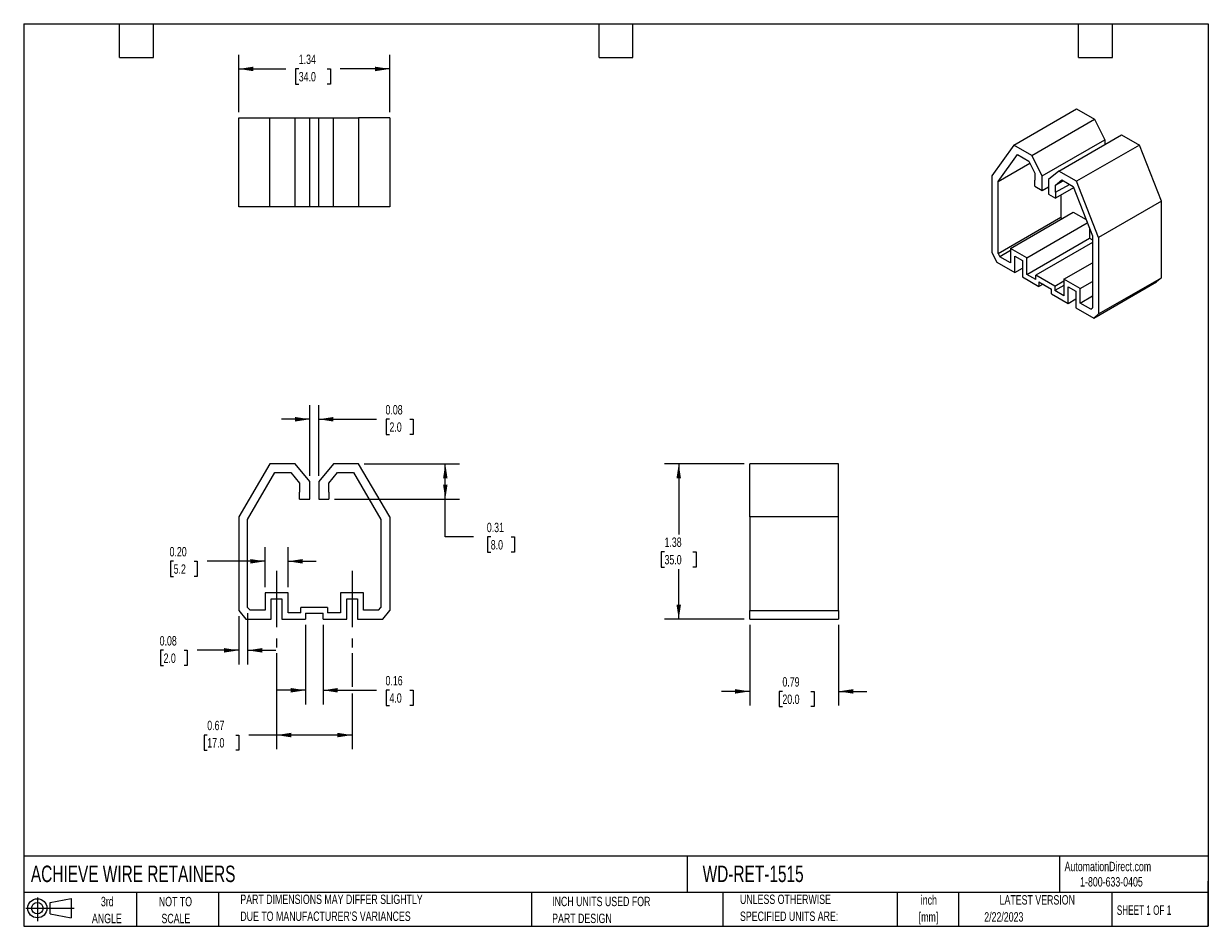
# Model space of a CAD drawing. Header units: inches. Extents: x 0.2 to 10.8, y 0.2 to 8.2.
import ezdxf

# ---------------------------------------------------------------- set-up
doc = ezdxf.new("R2010")
doc.units = ezdxf.units.IN
doc.header["$MEASUREMENT"] = 0
doc.linetypes.add('CENTERX2', pattern=[0.8, 0.5, -0.1, 0.1, -0.1])
doc.layers.add('CENTER', color=40, linetype='CENTERX2')
doc.layers.add('SLD-DEFPOINTS', color=7, linetype='Continuous')
doc.layers.add('DIMENSIONS', color=140, linetype='Continuous', lineweight=25)
doc.layers.add('TEXT', color=140, linetype='Continuous', lineweight=25)
doc.styles.add('SLDTEXTSTYLE0', font='TXT', dxfattribs={"width": 0.7})
doc.styles.add('SLDTEXTSTYLE1', font='TXT', dxfattribs={"width": 0.65})
doc.dimstyles.new('SLDDIMSTYLE0', dxfattribs={"dimtxt": 0.084961, "dimasz": 0.13, "dimexe": 0, "dimexo": 0.0625, "dimgap": 0.02124, "dimtad": 0, "dimtih": 1, "dimtoh": 1, "dimrnd": 1e-09, "dimdsep": 46, "dimtxsty": 'SLDTEXTSTYLE0', "dimsah": 1, "dimcen": 0.09, "dimadec": 0, "dimazin": 2, "dimtfac": 1, "dimtofl": 0, "dimtmove": 0, "dimatfit": 3, "dimfxl": 0, "dimfrac": 2, "dimtolj": 1, "dimtzin": 12, "dimarcsym": 0})
doc.dimstyles.new('SLDDIMSTYLE1', dxfattribs={"dimtxt": 0.084961, "dimasz": 0.13, "dimexe": 0, "dimexo": 0.0625, "dimgap": 0.02124, "dimtad": 0, "dimtih": 1, "dimtoh": 1, "dimrnd": 1e-09, "dimzin": 0, "dimdsep": 46, "dimtxsty": 'SLDTEXTSTYLE0', "dimsah": 1, "dimcen": 0.09, "dimadec": 0, "dimazin": 0, "dimtfac": 1, "dimtmove": 0, "dimatfit": 0, "dimfxl": 0, "dimfrac": 2, "dimtolj": 1, "dimtzin": 12, "dimarcsym": 0})
doc.dimstyles.new('SLDDIMSTYLE2', dxfattribs={"dimtxt": 0.084961, "dimasz": 0.13, "dimexe": 0, "dimexo": 0.0625, "dimgap": 0.02124, "dimtad": 0, "dimtih": 1, "dimtoh": 1, "dimrnd": 1e-09, "dimdsep": 46, "dimtxsty": 'SLDTEXTSTYLE0', "dimsah": 1, "dimcen": 0.09, "dimadec": 0, "dimazin": 2, "dimtfac": 1, "dimtmove": 0, "dimatfit": 0, "dimfxl": 0, "dimfrac": 2, "dimtolj": 1, "dimtzin": 12, "dimarcsym": 0})
doc.dimstyles.new('SLDDIMSTYLE3', dxfattribs={"dimtxt": 0.084961, "dimasz": 0.13, "dimexe": 0, "dimexo": 0.0625, "dimgap": 0.02124, "dimtad": 0, "dimtih": 1, "dimtoh": 1, "dimrnd": 1e-09, "dimzin": 12, "dimdsep": 46, "dimtxsty": 'SLDTEXTSTYLE0', "dimsah": 1, "dimcen": 0.09, "dimadec": 0, "dimazin": 3, "dimtfac": 1, "dimtofl": 0, "dimtmove": 0, "dimatfit": 3, "dimfxl": 0, "dimfrac": 2, "dimtolj": 1, "dimtzin": 12, "dimarcsym": 0})

# ---------------------------------------------------------------- blocks, each defined once
blk = doc.blocks.new('Block11')
at = {"color": 7, "linetype": 'Continuous', "lineweight": 18}
for p, q in [((0, 0.113), (0.428, 0.113)), ((0.102, 0.209), (0.102, 0)), ((0.216, 0.164), (0.401, 0.198)), ((0.216, 0.063), (0.216, 0.164)), ((0.401, 0.198), (0.401, 0.029)), ((0.216, 0.063), (0.401, 0.029))]:
    blk.add_line(p, q, dxfattribs=at)
for radius in [0.0846, 0.0506]:
    blk.add_circle((0.102, 0.113), radius, dxfattribs=at)
blk = doc.blocks.new('Block12')
at = {"layer": 'SLD-DEFPOINTS'}
blk.add_blockref('Block11', (0, 0), dxfattribs=at)
blk = doc.blocks.new('SW_NOTE_0')
at = {"layer": 'TEXT', "color": 0, "char_height": 0.0833, "attachment_point": 2, "style": 'SLDTEXTSTYLE0'}
for s, insert in [('inch', (0.125, 0.107)), ('[mm]', (0.122, -0.043))]:
    blk.add_mtext(s, dxfattribs=dict(at, insert=insert))
blk = doc.blocks.new('SW_NOTE_0_1')
at = {"layer": 'TEXT', "color": 0, "char_height": 0.08333, "attachment_point": 1, "style": 'SLDTEXTSTYLE0'}
for s, insert in [('UNLESS OTHERWISE', (0, 0.107)), ('SPECIFIED UNITS ARE:', (0, -0.043))]:
    blk.add_mtext(s, dxfattribs=dict(at, insert=insert))
blk = doc.blocks.new('SW_NOTE_0_2')
at = {"layer": 'TEXT', "color": 0, "char_height": 0.08333, "attachment_point": 1, "style": 'SLDTEXTSTYLE0'}
for s, insert in [('PART DIMENSIONS MAY DIFFER SLIGHTLY', (0, 0.107)), ("DUE TO MANUFACTURER'S VARIANCES", (0, -0.043))]:
    blk.add_mtext(s, dxfattribs=dict(at, insert=insert))
blk = doc.blocks.new('SW_NOTE_0_3')
at = {"layer": 'TEXT', "color": 0, "char_height": 0.0833, "attachment_point": 2, "style": 'SLDTEXTSTYLE0'}
for s, insert in [('NOT TO', (0.207, 0.107)), ('SCALE', (0.211, -0.043))]:
    blk.add_mtext(s, dxfattribs=dict(at, insert=insert))
blk = doc.blocks.new('SW_NOTE_0_4')
at = {"layer": 'TEXT', "color": 0, "char_height": 0.0833, "attachment_point": 2, "style": 'SLDTEXTSTYLE0'}
for s, insert in [('3rd', (0.091, 0.107)), ('ANGLE', (0.087, -0.043))]:
    blk.add_mtext(s, dxfattribs=dict(at, insert=insert))
blk = doc.blocks.new('SW_NOTE_0_5')
at = {"layer": 'TEXT', "color": 0, "char_height": 0.08333, "attachment_point": 1, "style": 'SLDTEXTSTYLE0'}
for s, insert in [('INCH UNITS USED FOR', (0, 0.107)), ('PART DESIGN', (0, -0.043))]:
    blk.add_mtext(s, dxfattribs=dict(at, insert=insert))
blk = doc.blocks.new('_D')
at = {"layer": 'DIMENSIONS'}
for p, q in [((2.491, 2.672), (2.491, 1.82)), ((3.16, 2.672), (3.16, 2.372)), ((3.16, 2.312), (3.16, 1.82)), ((1.877, 1.945), (1.849, 1.945)), ((1.849, 1.945), (1.849, 1.81)), ((2.13, 1.945), (2.158, 1.945)), ((2.158, 1.945), (2.158, 1.81)), ((2.491, 1.945), (2.245, 1.945)), ((3.16, 1.945), (2.491, 1.945)), ((1.849, 1.81), (1.877, 1.81)), ((2.158, 1.81), (2.13, 1.81))]:
    blk.add_line(p, q, dxfattribs=at)
for points in [[(2.491, 1.945), (2.621, 1.925), (2.621, 1.965)], [(3.16, 1.945), (3.03, 1.965), (3.03, 1.925)]]:
    blk.add_solid(points, dxfattribs=at)
at = {"layer": 'DIMENSIONS', "char_height": 0.0833, "attachment_point": 1, "style": 'SLDTEXTSTYLE0'}
for s, insert in [('0.67', (1.877, 2.072)), ('17.0', (1.877, 1.918))]:
    blk.add_mtext(s, dxfattribs=dict(at, insert=insert))
blk = doc.blocks.new('_D_1')
at = {"layer": 'DIMENSIONS'}
for p, q in [((2.389, 3.257), (2.389, 3.61)), ((2.593, 3.257), (2.593, 3.61)), ((1.579, 3.485), (1.55, 3.485)), ((1.55, 3.485), (1.55, 3.35)), ((1.761, 3.485), (1.789, 3.485)), ((1.789, 3.485), (1.789, 3.35)), ((2.389, 3.485), (1.876, 3.485)), ((2.593, 3.485), (2.843, 3.485)), ((1.55, 3.35), (1.579, 3.35)), ((1.789, 3.35), (1.761, 3.35))]:
    blk.add_line(p, q, dxfattribs=at)
for points in [[(2.389, 3.485), (2.259, 3.505), (2.259, 3.465)], [(2.593, 3.485), (2.723, 3.465), (2.723, 3.505)]]:
    blk.add_solid(points, dxfattribs=at)
at = {"layer": 'DIMENSIONS', "char_height": 0.0833, "attachment_point": 1, "style": 'SLDTEXTSTYLE0'}
for s, insert in [('0.20', (1.543, 3.612)), ('5.2', (1.579, 3.458))]:
    blk.add_mtext(s, dxfattribs=dict(at, insert=insert))
blk = doc.blocks.new('_D_2')
at = {"layer": 'DIMENSIONS'}
for p, q in [((2.747, 2.922), (2.747, 2.217)), ((2.904, 2.922), (2.904, 2.217)), ((2.747, 2.342), (2.497, 2.342)), ((2.904, 2.342), (3.377, 2.342)), ((3.492, 2.342), (3.464, 2.342)), ((3.464, 2.342), (3.464, 2.207)), ((3.674, 2.342), (3.702, 2.342)), ((3.702, 2.342), (3.702, 2.207)), ((3.464, 2.207), (3.492, 2.207)), ((3.702, 2.207), (3.674, 2.207))]:
    blk.add_line(p, q, dxfattribs=at)
for points in [[(2.747, 2.342), (2.617, 2.362), (2.617, 2.322)], [(2.904, 2.342), (3.034, 2.322), (3.034, 2.362)]]:
    blk.add_solid(points, dxfattribs=at)
at = {"layer": 'DIMENSIONS', "char_height": 0.0833, "attachment_point": 1, "style": 'SLDTEXTSTYLE0'}
for s, insert in [('0.16', (3.457, 2.469)), ('4.0', (3.492, 2.315))]:
    blk.add_mtext(s, dxfattribs=dict(at, insert=insert))
blk = doc.blocks.new('_D_3')
at = {"layer": 'DIMENSIONS'}
for p, q in [((2.786, 4.243), (2.786, 4.869)), ((2.865, 4.243), (2.865, 4.869)), ((2.786, 4.744), (2.536, 4.744)), ((2.865, 4.744), (3.377, 4.744)), ((3.492, 4.744), (3.464, 4.744)), ((3.464, 4.744), (3.464, 4.609)), ((3.674, 4.744), (3.702, 4.744)), ((3.702, 4.744), (3.702, 4.609)), ((3.464, 4.609), (3.492, 4.609)), ((3.702, 4.609), (3.674, 4.609))]:
    blk.add_line(p, q, dxfattribs=at)
for points in [[(2.786, 4.744), (2.656, 4.764), (2.656, 4.724)], [(2.865, 4.744), (2.995, 4.724), (2.995, 4.764)]]:
    blk.add_solid(points, dxfattribs=at)
at = {"layer": 'DIMENSIONS', "char_height": 0.0833, "attachment_point": 1, "style": 'SLDTEXTSTYLE0'}
for s, insert in [('0.08', (3.457, 4.87)), ('2.0', (3.492, 4.716))]:
    blk.add_mtext(s, dxfattribs=dict(at, insert=insert))
blk = doc.blocks.new('_D_4')
at = {"layer": 'DIMENSIONS'}
for p, q in [((2.156, 2.998), (2.156, 2.571)), ((2.235, 3.026), (2.235, 2.571)), ((1.49, 2.696), (1.462, 2.696)), ((1.462, 2.696), (1.462, 2.561)), ((1.672, 2.696), (1.7, 2.696)), ((1.7, 2.696), (1.7, 2.561)), ((2.156, 2.696), (1.787, 2.696)), ((2.235, 2.696), (2.485, 2.696)), ((1.462, 2.561), (1.49, 2.561)), ((1.7, 2.561), (1.672, 2.561))]:
    blk.add_line(p, q, dxfattribs=at)
for points in [[(2.156, 2.696), (2.026, 2.716), (2.026, 2.676)], [(2.235, 2.696), (2.365, 2.676), (2.365, 2.716)]]:
    blk.add_solid(points, dxfattribs=at)
at = {"layer": 'DIMENSIONS', "char_height": 0.0833, "attachment_point": 1, "style": 'SLDTEXTSTYLE0'}
for s, insert in [('0.08', (1.455, 2.822)), ('2.0', (1.49, 2.668))]:
    blk.add_mtext(s, dxfattribs=dict(at, insert=insert))
blk = doc.blocks.new('_D_5')
at = {"layer": 'DIMENSIONS'}
for p, q in [((3.269, 4.35), (4.112, 4.35)), ((3.987, 4.035), (3.987, 4.35)), ((3.006, 4.035), (4.112, 4.035)), ((3.987, 3.701), (3.987, 4.035)), ((4.237, 3.701), (3.987, 3.701)), ((4.39, 3.701), (4.362, 3.701)), ((4.362, 3.701), (4.362, 3.566)), ((4.572, 3.701), (4.601, 3.701)), ((4.601, 3.701), (4.601, 3.566)), ((4.362, 3.566), (4.39, 3.566)), ((4.601, 3.566), (4.572, 3.566))]:
    blk.add_line(p, q, dxfattribs=at)
for points in [[(3.987, 4.35), (3.967, 4.22), (4.007, 4.22)], [(3.987, 4.035), (4.007, 4.165), (3.967, 4.165)]]:
    blk.add_solid(points, dxfattribs=at)
at = {"layer": 'DIMENSIONS', "char_height": 0.0833, "attachment_point": 1, "style": 'SLDTEXTSTYLE0'}
for s, insert in [('0.31', (4.355, 3.827)), ('8.0', (4.39, 3.673))]:
    blk.add_mtext(s, dxfattribs=dict(at, insert=insert))
blk = doc.blocks.new('_D_6')
at = {"layer": 'DIMENSIONS'}
for p, q in [((6.686, 2.922), (6.686, 2.207)), ((7.473, 2.922), (7.473, 2.207)), ((6.686, 2.332), (6.436, 2.332)), ((6.975, 2.332), (6.947, 2.332)), ((6.947, 2.332), (6.947, 2.197)), ((7.228, 2.332), (7.256, 2.332)), ((7.256, 2.332), (7.256, 2.197)), ((7.473, 2.332), (7.723, 2.332)), ((6.947, 2.197), (6.975, 2.197)), ((7.256, 2.197), (7.228, 2.197))]:
    blk.add_line(p, q, dxfattribs=at)
for points in [[(6.686, 2.332), (6.556, 2.352), (6.556, 2.312)], [(7.473, 2.332), (7.603, 2.312), (7.603, 2.352)]]:
    blk.add_solid(points, dxfattribs=at)
at = {"layer": 'DIMENSIONS', "char_height": 0.0833, "attachment_point": 1, "style": 'SLDTEXTSTYLE0'}
for s, insert in [('0.79', (6.975, 2.458)), ('20.0', (6.975, 2.304))]:
    blk.add_mtext(s, dxfattribs=dict(at, insert=insert))
blk = doc.blocks.new('_D_7')
at = {"layer": 'DIMENSIONS'}
for p, q in [((6.636, 4.35), (5.931, 4.35)), ((6.056, 4.35), (6.056, 3.723)), ((5.93, 3.569), (5.901, 3.569)), ((5.901, 3.569), (5.901, 3.434)), ((6.182, 3.569), (6.211, 3.569)), ((6.211, 3.569), (6.211, 3.434)), ((5.901, 3.434), (5.93, 3.434)), ((6.056, 2.972), (6.056, 3.415)), ((6.211, 3.434), (6.182, 3.434)), ((6.636, 2.972), (5.931, 2.972))]:
    blk.add_line(p, q, dxfattribs=at)
for points in [[(6.056, 4.35), (6.036, 4.22), (6.076, 4.22)], [(6.056, 2.972), (6.076, 3.102), (6.036, 3.102)]]:
    blk.add_solid(points, dxfattribs=at)
at = {"layer": 'DIMENSIONS', "char_height": 0.0833, "attachment_point": 1, "style": 'SLDTEXTSTYLE0'}
for s, insert in [('1.38', (5.93, 3.696)), ('35.0', (5.93, 3.541))]:
    blk.add_mtext(s, dxfattribs=dict(at, insert=insert))
blk = doc.blocks.new('_D_8')
at = {"layer": 'DIMENSIONS'}
for p, q in [((2.156, 7.465), (2.156, 7.974)), ((3.495, 7.465), (3.495, 7.974)), ((2.156, 7.849), (2.573, 7.849)), ((2.688, 7.849), (2.659, 7.849)), ((2.659, 7.849), (2.659, 7.714)), ((2.94, 7.849), (2.969, 7.849)), ((2.969, 7.849), (2.969, 7.714)), ((3.495, 7.849), (3.056, 7.849)), ((2.659, 7.714), (2.688, 7.714)), ((2.969, 7.714), (2.94, 7.714))]:
    blk.add_line(p, q, dxfattribs=at)
for points in [[(2.156, 7.849), (2.286, 7.829), (2.286, 7.869)], [(3.495, 7.849), (3.365, 7.869), (3.365, 7.829)]]:
    blk.add_solid(points, dxfattribs=at)
at = {"layer": 'DIMENSIONS', "char_height": 0.0833, "attachment_point": 1, "style": 'SLDTEXTSTYLE0'}
for s, insert in [('1.34', (2.688, 7.976)), ('34.0', (2.688, 7.822))]:
    blk.add_mtext(s, dxfattribs=dict(at, insert=insert))

msp = doc.modelspace()

# ---------------------------------------------------------------- linework, layer by layer
for p, q in [((9.027, 7.174), (9.583, 7.496)), ((9.583, 7.496), (9.742, 7.404)), ((2.156, 6.628), (2.156, 7.415)), ((2.156, 7.415), (2.432, 7.415)), ((2.432, 7.415), (2.656, 7.415)), ((2.432, 6.628), (2.432, 7.415)), ((2.656, 7.415), (2.786, 7.415)), ((2.656, 6.628), (2.656, 7.415)), ((2.786, 6.628), (2.786, 7.415)), ((2.786, 7.415), (2.865, 7.415)), ((2.865, 7.415), (2.995, 7.415)), ((2.865, 6.628), (2.865, 7.415)), ((2.995, 6.628), (2.995, 7.415)), ((2.995, 7.415), (3.219, 7.415)), ((3.219, 7.415), (3.219, 6.628)), ((3.495, 7.415), (3.219, 7.415)), ((3.495, 7.415), (3.495, 6.628)), ((9.185, 7.083), (9.742, 7.404)), ((9.742, 7.404), (9.834, 7.222)), ((9.425, 6.944), (9.982, 7.266)), ((9.982, 7.266), (10.14, 7.174)), ((9.027, 7.174), (8.832, 6.901)), ((9.185, 7.083), (9.027, 7.174)), ((9.277, 6.901), (9.834, 7.222)), ((10.14, 7.174), (9.583, 6.853)), ((9.834, 7.222), (9.834, 7.181)), ((10.335, 6.676), (10.14, 7.174)), ((8.887, 6.851), (9.059, 7.091)), ((9.059, 7.091), (9.159, 7.033)), ((9.277, 6.901), (9.185, 7.083)), ((8.887, 6.851), (9.169, 7.014)), ((9.159, 7.033), (9.213, 6.926)), ((9.425, 6.944), (9.333, 6.869)), ((9.583, 6.853), (9.425, 6.944)), ((8.832, 6.901), (8.832, 6.223)), ((8.887, 6.214), (8.887, 6.851)), ((9.213, 6.926), (9.213, 6.862)), ((9.213, 6.809), (9.213, 6.862)), ((9.277, 6.772), (9.277, 6.901)), ((9.333, 6.869), (9.333, 6.74)), ((9.397, 6.82), (9.451, 6.865)), ((9.397, 6.82), (9.463, 6.858)), ((9.397, 6.756), (9.519, 6.826)), ((9.451, 6.865), (9.551, 6.807)), ((9.778, 6.354), (9.583, 6.853)), ((9.213, 6.809), (9.277, 6.772)), ((9.277, 6.772), (9.333, 6.804)), ((9.333, 6.74), (9.397, 6.703)), ((9.397, 6.756), (9.397, 6.82)), ((9.556, 6.795), (9.397, 6.703)), ((9.397, 6.756), (9.397, 6.703)), ((9.444, 6.731), (9.444, 6.536)), ((9.551, 6.807), (9.723, 6.369)), ((2.432, 6.628), (2.156, 6.628)), ((2.656, 6.628), (2.432, 6.628)), ((2.786, 6.628), (2.656, 6.628)), ((2.865, 6.628), (2.786, 6.628)), ((2.995, 6.628), (2.865, 6.628)), ((3.219, 6.628), (2.995, 6.628)), ((3.495, 6.628), (3.219, 6.628)), ((10.335, 6.676), (9.778, 6.354)), ((10.335, 5.998), (10.335, 6.676)), ((8.887, 6.214), (9.444, 6.536)), ((8.996, 6.258), (9.553, 6.58)), ((9.451, 6.521), (9.444, 6.536)), ((9.553, 6.58), (9.666, 6.515)), ((9.141, 6.175), (9.677, 6.485)), ((9.698, 6.433), (9.698, 6.35)), ((9.141, 6.028), (9.698, 6.35)), ((9.723, 6.31), (9.221, 6.02)), ((9.698, 6.35), (9.723, 6.335)), ((9.723, 6.369), (9.723, 5.732)), ((9.778, 6.354), (9.778, 5.677)), ((8.832, 6.223), (8.876, 6.136)), ((8.887, 6.214), (8.902, 6.185)), ((8.996, 6.239), (8.902, 6.185)), ((8.996, 6.258), (8.996, 6.131)), ((9.141, 6.175), (8.996, 6.258)), ((8.876, 6.136), (9.035, 6.044)), ((8.996, 6.131), (8.902, 6.185)), ((9.035, 6.191), (9.102, 6.152)), ((9.035, 6.044), (9.035, 6.191)), ((9.102, 6.152), (9.102, 6.006)), ((9.141, 6.028), (9.141, 6.175)), ((9.469, 5.985), (9.723, 6.131)), ((9.035, 6.044), (9.102, 6.083)), ((9.102, 6.006), (9.249, 5.92)), ((9.221, 5.982), (9.141, 6.028)), ((9.221, 5.982), (9.221, 6.02)), ((9.389, 5.923), (9.221, 6.02)), ((9.469, 5.985), (9.469, 5.839)), ((9.614, 5.902), (9.469, 5.985)), ((9.778, 5.677), (10.335, 5.998)), ((10.335, 5.998), (10.291, 5.962)), ((9.249, 5.962), (9.361, 5.898)), ((9.249, 5.962), (9.249, 5.92)), ((9.286, 5.941), (9.249, 5.92)), ((9.361, 5.856), (9.361, 5.898)), ((9.389, 5.923), (9.469, 5.97)), ((9.469, 5.931), (9.389, 5.885)), ((9.389, 5.923), (9.389, 5.885)), ((9.469, 5.839), (9.389, 5.885)), ((9.508, 5.918), (9.575, 5.879)), ((9.508, 5.771), (9.508, 5.918)), ((9.614, 5.902), (9.723, 5.964)), ((9.614, 5.774), (9.614, 5.902)), ((9.734, 5.641), (10.291, 5.962)), ((9.361, 5.856), (9.508, 5.771)), ((9.508, 5.771), (9.575, 5.81)), ((9.575, 5.879), (9.575, 5.732)), ((9.614, 5.774), (9.723, 5.837)), ((9.575, 5.732), (9.734, 5.641)), ((9.708, 5.72), (9.614, 5.774)), ((9.708, 5.72), (9.723, 5.732)), ((9.734, 5.641), (9.778, 5.677)), ((2.432, 4.35), (2.156, 3.878)), ((2.656, 4.35), (2.432, 4.35)), ((2.786, 4.193), (2.656, 4.35)), ((2.995, 4.35), (2.865, 4.193)), ((3.219, 4.35), (2.995, 4.35)), ((3.495, 3.878), (3.219, 4.35)), ((6.686, 3.878), (6.686, 4.35)), ((7.473, 4.35), (6.686, 4.35)), ((7.473, 3.878), (7.473, 4.35)), ((2.235, 3.857), (2.477, 4.272)), ((2.477, 4.272), (2.619, 4.272)), ((2.619, 4.272), (2.696, 4.178)), ((2.955, 4.178), (3.032, 4.272)), ((3.032, 4.272), (3.174, 4.272)), ((3.174, 4.272), (3.416, 3.857)), ((2.696, 4.178), (2.696, 4.099)), ((2.696, 4.035), (2.696, 4.099)), ((2.786, 4.035), (2.786, 4.193)), ((2.865, 4.193), (2.865, 4.035)), ((2.956, 4.099), (2.955, 4.178)), ((2.956, 4.099), (2.956, 4.035)), ((2.696, 4.035), (2.786, 4.035)), ((2.865, 4.035), (2.956, 4.035)), ((2.156, 3.878), (2.156, 3.048)), ((2.235, 3.076), (2.235, 3.857)), ((3.416, 3.857), (3.416, 3.076)), ((3.495, 3.878), (3.495, 3.048)), ((7.473, 3.878), (6.686, 3.878)), ((6.686, 3.878), (6.686, 3.048)), ((7.473, 3.048), (7.473, 3.878)), ((2.389, 3.207), (2.389, 3.051)), ((2.593, 3.207), (2.389, 3.207)), ((2.444, 3.152), (2.538, 3.152)), ((2.444, 2.972), (2.444, 3.152)), ((2.538, 3.152), (2.538, 2.972)), ((2.593, 3.028), (2.593, 3.207)), ((3.058, 3.207), (3.058, 3.028)), ((3.263, 3.207), (3.058, 3.207)), ((3.113, 3.152), (3.208, 3.152)), ((3.113, 2.972), (3.113, 3.152)), ((3.208, 3.152), (3.208, 2.972)), ((3.263, 3.051), (3.263, 3.207)), ((2.156, 3.048), (2.219, 2.972)), ((2.235, 3.076), (2.256, 3.051)), ((2.389, 3.051), (2.256, 3.051)), ((2.707, 3.027), (2.707, 3.075)), ((2.944, 3.075), (2.707, 3.075)), ((2.944, 3.075), (2.944, 3.027)), ((3.395, 3.051), (3.263, 3.051)), ((3.395, 3.051), (3.416, 3.076)), ((3.433, 2.972), (3.495, 3.048)), ((6.686, 3.048), (7.473, 3.048)), ((6.686, 2.972), (6.686, 3.048)), ((7.473, 3.048), (7.473, 2.972)), ((2.219, 2.972), (2.444, 2.972)), ((2.538, 2.972), (2.747, 2.972)), ((2.707, 3.027), (2.593, 3.028)), ((2.747, 3.024), (2.904, 3.024)), ((2.747, 3.024), (2.747, 2.972)), ((2.904, 2.972), (2.904, 3.024)), ((2.904, 2.972), (3.113, 2.972)), ((3.058, 3.028), (2.944, 3.027)), ((3.208, 2.972), (3.433, 2.972)), ((6.686, 2.972), (7.473, 2.972))]:
    msp.add_line(p, q)
at = {"layer": 'CENTER'}
for p, q in [((2.491, 3.402), (2.491, 2.722)), ((3.16, 3.402), (3.16, 2.722))]:
    msp.add_line(p, q, dxfattribs=at)
at = {"layer": 'TEXT'}
for p, q in [((0.25, 8.25), (10.75, 8.25)), ((0.25, 8.25), (0.25, 0.25)), ((1.1, 7.95), (1.1, 8.25)), ((1.4, 7.95), (1.4, 8.25)), ((5.35, 7.95), (5.35, 8.25)), ((5.65, 7.95), (5.65, 8.25)), ((9.6, 7.95), (9.6, 8.25)), ((9.9, 7.95), (9.9, 8.25)), ((10.75, 8.25), (10.75, 0.25)), ((1.1, 7.95), (1.4, 7.95)), ((5.35, 7.95), (5.65, 7.95)), ((9.6, 7.95), (9.9, 7.95)), ((10.75, 0.871), (0.25, 0.871)), ((6.132, 0.871), (6.132, 0.55)), ((9.432, 0.871), (9.432, 0.55)), ((10.75, 0.25), (10.75, 0.65)), ((10.75, 0.55), (0.25, 0.55)), ((1.25, 0.55), (1.25, 0.25)), ((1.977, 0.55), (1.977, 0.25)), ((4.75, 0.55), (4.75, 0.25)), ((6.448, 0.55), (6.448, 0.25)), ((7.993, 0.55), (7.993, 0.25)), ((8.536, 0.55), (8.536, 0.25)), ((9.896, 0.55), (9.896, 0.25)), ((0.25, 0.25), (10.75, 0.25))]:
    msp.add_line(p, q, dxfattribs=at)

# ---------------------------------------------------------------- block references
at = {"layer": 'SLD-DEFPOINTS'}
msp.add_blockref('Block12', (0.269, 0.297), dxfattribs=at)
at = {"layer": 'TEXT'}
for name, p in [('SW_NOTE_0_2', (2.17, 0.424)), ('SW_NOTE_0_1', (6.599, 0.424)), ('SW_NOTE_0', (8.148, 0.418)), ('SW_NOTE_0_4', (0.9, 0.404)), ('SW_NOTE_0_3', (1.388, 0.404)), ('SW_NOTE_0_5', (4.934, 0.405))]:
    msp.add_blockref(name, p, dxfattribs=at)

# ---------------------------------------------------------------- texts
for s, insert, char_height, attachment_point, style in [('ACHIEVE WIRE RETAINERS', (0.314, 0.788), 0.14583, 1, 'SLDTEXTSTYLE0'), ('WD-RET-1515', (6.268, 0.788), 0.14583, 1, 'SLDTEXTSTYLE0'), ('AutomationDirect.com', (9.476, 0.822), 0.08333, 1, 'SLDTEXTSTYLE0'), ('1-800-633-0405', (9.614, 0.686), 0.08333, 1, 'SLDTEXTSTYLE0'), ('LATEST VERSION', (9.234, 0.526), 0.08333, 2, 'SLDTEXTSTYLE0'), ('SHEET 1 OF 1', (9.939, 0.435), 0.08333, 1, 'SLDTEXTSTYLE1'), ('2/22/2023', (8.764, 0.375), 0.0833, 1, 'SLDTEXTSTYLE0')]:
    msp.add_mtext(s, dxfattribs=dict(at, insert=insert, char_height=char_height, attachment_point=attachment_point, style=style))

# ---------------------------------------------------------------- dimensions: what is measured, and where the dimension line sits
at = {"layer": 'DIMENSIONS'}
for base, p1, p2, dimstyle, picture, middle in [((3.495, 7.849), (2.156, 7.415), (3.495, 7.415), 'SLDDIMSTYLE3', '_D_8', (2.814, 7.849)), ((2.865, 4.744), (2.786, 4.193), (2.865, 4.193), 'SLDDIMSTYLE2', '_D_3', (3.583, 4.744)), ((2.389, 3.485), (2.593, 3.207), (2.389, 3.207), 'SLDDIMSTYLE1', '_D_1', (1.67, 3.485)), ((2.156, 2.696), (2.235, 3.076), (2.156, 3.048), 'SLDDIMSTYLE2', '_D_4', (1.581, 2.696)), ((2.904, 2.342), (2.747, 2.972), (2.904, 2.972), 'SLDDIMSTYLE2', '_D_2', (3.583, 2.342)), ((7.473, 2.332), (6.686, 2.972), (7.473, 2.972), 'SLDDIMSTYLE2', '_D_6', (7.102, 2.332))]:
    dim = msp.add_linear_dim(base=base, p1=p1, p2=p2, dimstyle=dimstyle, dxfattribs=at)
    dim.commit()
    dim.dimension.update_dxf_attribs({"geometry": picture, "text_midpoint": middle, "dimtype": 160})
for base, p1, p2, angle, dimstyle, picture, middle in [((3.9871, 4.3503), (2.9556, 4.0354), (3.2194, 4.3503), 90, 'SLDDIMSTYLE0', '_D_5', (3.9871, 3.701)), ((6.056, 2.972), (6.686, 4.35), (6.686, 2.972), 90, 'SLDDIMSTYLE3', '_D_7', (6.056, 3.569)), ((3.16, 1.945), (2.491, 2.722), (3.16, 2.722), 0, 'SLDDIMSTYLE0', '_D', (2.004, 1.945))]:
    dim = msp.add_linear_dim(base=base, p1=p1, p2=p2, angle=angle, dimstyle=dimstyle, dxfattribs=at)
    dim.commit()
    dim.dimension.update_dxf_attribs({"geometry": picture, "text_midpoint": middle, "dimtype": 160})

doc.saveas('drawing.dxf')
